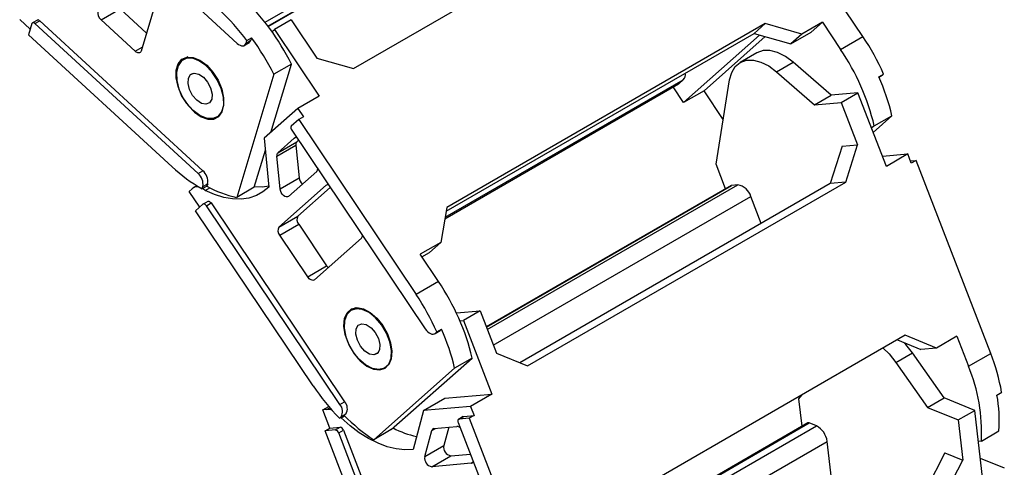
# Model space of a CAD drawing. Header units: millimetres. Extents: x 0 to 1537, y 0 to 1187.
# Tile 12 of 14: x 1307 to 1454, y 929 to 996. Entities that reach past the tile are written whole.
import ezdxf

# ---------------------------------------------------------------- set-up
doc = ezdxf.new("R2010")
doc.units = ezdxf.units.MM
doc.header["$LTSCALE"] = 5.5

msp = doc.modelspace()

# ---------------------------------------------------------------- linework, layer by layer
for p, q in [((1432.79, 993.28), (1415.31, 1019.31)), ((1343.83, 995.41), (1382.9, 1017.97)), ((1344.27, 994.84), (1382.6, 1016.97)), ((1344.3, 994.79), (1382.51, 1016.85)), ((1357, 988.52), (1404.37, 1015.87)), ((1315.43, 1014.57), (1339.7, 992.26)), ((1328.61, 1001.8), (1325.4, 991.13)), ((1319.44, 995.76), (1322.26, 997.4)), ((1322.26, 997.4), (1326.2, 993.78)), ((1308.91, 994.37), (1307.33, 995.82)), ((1309.16, 995.21), (1308.66, 993.54)), ((1309.96, 995.74), (1309.25, 995.33)), ((1309.6, 995.23), (1310.31, 995.64)), ((1333.87, 972.91), (1309.6, 995.23)), ((1310.31, 995.64), (1334.58, 973.32)), ((1324.52, 991.09), (1319.44, 995.76)), ((1347.71, 995.77), (1345.23, 994.34)), ((1347.71, 995.77), (1351.54, 990.07)), ((1418.25, 995.21), (1370.87, 967.86)), ((1418.25, 995.21), (1416.58, 993.74)), ((1423.71, 993.66), (1418.25, 995.21)), ((1426.75, 995.41), (1423.71, 993.66)), ((1426.75, 995.41), (1425.08, 993.94)), ((1426.75, 995.41), (1429.47, 991.37)), ((1330.02, 973.91), (1308.66, 993.54)), ((1344.87, 994.02), (1345.23, 994.34)), ((1345.23, 994.34), (1351.89, 984.43)), ((1370.77, 967.29), (1416.58, 993.74)), ((1406.1, 983.47), (1417.42, 993.5)), ((1418.22, 993.27), (1409.14, 985.22)), ((1416.58, 993.74), (1422.04, 992.18)), ((1422.04, 992.18), (1425.08, 993.94)), ((1423.71, 993.66), (1422.04, 992.18)), ((1429.47, 991.37), (1432.79, 993.28)), ((1340.75, 991.96), (1341.46, 992.37)), ((1341.02, 992.32), (1341.72, 992.73)), ((1341.02, 992.32), (1341.12, 992.68)), ((1341.12, 992.68), (1341.83, 993.09)), ((1341.83, 993.09), (1341.72, 992.73)), ((1324.52, 991.09), (1325.57, 991.69)), ((1332.37, 990.26), (1331.67, 989.85)), ((1417.01, 990.87), (1414.53, 989.44)), ((1344.69, 979.03), (1347.75, 989.18)), ((1347.75, 989.18), (1345.13, 987.67)), ((1351.54, 990.07), (1357, 988.52)), ((1419.91, 988.05), (1422.39, 989.48)), ((1428.05, 984.56), (1422.39, 989.48)), ((1332.75, 987.63), (1333.05, 987.8)), ((1345.13, 987.67), (1339.62, 969.35)), ((1419.91, 988.05), (1425.58, 983.13)), ((1435.16, 987.29), (1435.86, 987.7)), ((1435.63, 987.5), (1435.18, 987.24)), ((1435.19, 987.23), (1435.55, 987.44)), ((1435.63, 987.5), (1435.55, 987.44)), ((1435.86, 987.7), (1435.63, 987.5)), ((1370.58, 966.17), (1405.4, 986.27)), ((1370.58, 966.17), (1405.37, 986.25)), ((1370.62, 966.4), (1406.06, 986.86)), ((1405.37, 986.25), (1405.4, 986.27)), ((1405.4, 986.27), (1406.06, 986.86)), ((1410.93, 974.31), (1412.95, 986.83)), ((1351.89, 984.43), (1348.71, 982.59)), ((1406.1, 983.47), (1404.54, 985.78)), ((1409.14, 985.22), (1406.1, 983.47)), ((1412.01, 980.95), (1409.14, 985.22)), ((1425.58, 983.13), (1428.05, 984.56)), ((1432.04, 984.91), (1428.05, 984.56)), ((1429.56, 983.48), (1432.04, 984.91)), ((1436.27, 973.97), (1432.04, 984.91)), ((1425.58, 983.13), (1429.56, 983.48)), ((1429.56, 983.48), (1432, 977.19)), ((1348.71, 982.59), (1343.72, 978.17)), ((1348.71, 982.59), (1349.55, 981.35)), ((1434.31, 979.03), (1437.09, 981.5)), ((1434.48, 979.99), (1437.09, 981.5)), ((1348.84, 980.94), (1347.74, 979.97)), ((1349.55, 981.35), (1348.84, 980.94)), ((1348.84, 980.94), (1366.32, 954.91)), ((1434.48, 979.99), (1434.08, 979.63)), ((1347.8, 979.36), (1367.67, 949.78)), ((1343.72, 978.17), (1344.42, 970.89)), ((1345.59, 975.49), (1348.42, 977.12)), ((1345.74, 976), (1348.19, 978.17)), ((1345.74, 976), (1348.57, 977.64)), ((1348.19, 978.17), (1348.3, 978.24)), ((1348.42, 977.12), (1348.89, 972.26)), ((1348.82, 977.85), (1348.57, 977.64)), ((1429.67, 976.99), (1432, 977.19)), ((1430.26, 971.62), (1432, 977.19)), ((1342.23, 970.86), (1343.89, 976.37)), ((1429.67, 976.99), (1427.93, 971.41)), ((1435.69, 975.48), (1439.45, 975.81)), ((1439.45, 975.81), (1436.27, 973.97)), ((1439.98, 974.44), (1439.45, 975.81)), ((1346.06, 970.63), (1345.59, 975.49)), ((1412.36, 970.63), (1410.93, 974.31)), ((1439.85, 974.78), (1440.69, 974.85)), ((1440.69, 974.85), (1439.98, 974.44)), ((1451.8, 946.14), (1440.69, 974.85)), ((1333.87, 972.91), (1334.58, 973.32)), ((1351.52, 973.21), (1347.32, 969.49)), ((1334.59, 970.98), (1335.3, 971.39)), ((1335.3, 971.39), (1335.19, 971.03)), ((1346.06, 970.63), (1348.89, 972.26)), ((1352.91, 971.15), (1353.02, 971.21)), ((1376.89, 949.68), (1414.17, 971.2)), ((1427.93, 971.41), (1381.73, 944.74)), ((1382.88, 944.27), (1430.26, 971.62)), ((1414.17, 971.2), (1413.25, 971.12)), ((1430.26, 971.62), (1427.93, 971.41)), ((1332.98, 970.64), (1332.55, 970.25)), ((1334.12, 967.91), (1332.55, 970.25)), ((1333.7, 971.09), (1333.18, 970.79)), ((1335.19, 971.03), (1334.48, 970.62)), ((1334.48, 970.62), (1334.59, 970.98)), ((1334.95, 970.4), (1335.63, 970.79)), ((1342.23, 970.86), (1339.62, 969.35)), ((1345.9, 964.94), (1352.91, 971.15)), ((1353.53, 970.83), (1348.72, 966.57)), ((1413.17, 971.1), (1376.74, 950.07)), ((1376.75, 950.05), (1413.25, 971.12)), ((1334.6, 968.33), (1333.5, 967.36)), ((1335.33, 968.76), (1334.63, 968.35)), ((1335.1, 968.11), (1335.8, 968.52)), ((1335.8, 968.52), (1355.67, 938.94)), ((1377.79, 947.37), (1416.1, 969.49)), ((1417.65, 965.48), (1416.1, 969.49)), ((1350.99, 941.33), (1333.5, 967.36)), ((1354.97, 938.53), (1335.1, 968.11)), ((1370.87, 967.86), (1369.97, 962.64)), ((1345.9, 964.94), (1348.72, 966.57)), ((1346.01, 963.72), (1348.84, 965.36)), ((1348.84, 965.36), (1353, 959.16)), ((1350.18, 957.53), (1346.01, 963.72)), ((1358.18, 963.3), (1351.17, 957.09)), ((1369.97, 962.64), (1366.93, 960.88)), ((1369.97, 962.64), (1368.3, 961.16)), ((1367.17, 960.51), (1368.3, 961.16)), ((1369.65, 956.83), (1366.93, 960.88)), ((1350.18, 957.53), (1353, 959.16)), ((1369.65, 956.83), (1366.32, 954.91)), ((1357.29, 952.93), (1356.63, 952.55)), ((1357.37, 952.78), (1357.65, 952.94)), ((1372.31, 952.15), (1375.82, 952.45)), ((1375.82, 952.45), (1373.35, 951.03)), ((1375.82, 952.45), (1378.26, 946.17)), ((1372.84, 950.98), (1373.35, 951.03)), ((1373.35, 951.03), (1377.58, 940.09)), ((1369.08, 949.07), (1369.79, 949.47)), ((1369.16, 949.12), (1369.87, 949.53)), ((1369.16, 949.12), (1369.39, 949.33)), ((1369.39, 949.33), (1370.1, 949.74)), ((1369.87, 949.53), (1369.79, 949.47)), ((1370.1, 949.74), (1369.87, 949.53)), ((1439.08, 948.83), (1391.7, 921.48)), ((1437.91, 948.16), (1441.38, 946.73)), ((1443.71, 946.93), (1439.08, 948.83)), ((1446.75, 948.69), (1443.71, 946.93)), ((1446.75, 948.69), (1448.48, 944.22)), ((1443.71, 946.93), (1441.38, 946.73)), ((1360.7, 946.28), (1360.03, 945.9)), ((1362.62, 934.8), (1374.66, 945.45)), ((1374.66, 945.45), (1372.04, 943.94)), ((1378.26, 946.17), (1382.88, 944.27)), ((1437.68, 944.8), (1440.15, 946.23)), ((1444.88, 939.54), (1440.15, 946.23)), ((1448.48, 944.22), (1451.8, 946.14)), ((1372.04, 943.94), (1360.01, 933.29)), ((1437.68, 944.8), (1442.41, 938.11)), ((1367.41, 937.64), (1370.59, 939.48)), ((1370.59, 939.48), (1377.58, 940.09)), ((1377.58, 940.09), (1374.4, 938.25)), ((1423.26, 939.4), (1423.67, 939.94)), ((1423.74, 935.29), (1423.26, 939.4)), ((1442.41, 938.11), (1444.88, 939.54)), ((1449.43, 937.66), (1444.88, 939.54)), ((1452.72, 939.94), (1453.43, 940.35)), ((1352.42, 937.74), (1353.31, 938.26)), ((1353.03, 937.8), (1352.42, 937.74)), ((1353.48, 935.01), (1352.42, 937.74)), ((1353.03, 937.8), (1353.48, 938.06)), ((1354.97, 938.53), (1355.67, 938.94)), ((1367.41, 937.64), (1365.85, 931.86)), ((1374.4, 938.25), (1367.41, 937.64)), ((1374.4, 938.25), (1374.93, 936.89)), ((1442.41, 938.11), (1446.96, 936.23)), ((1446.96, 936.23), (1449.43, 937.66)), ((1450.64, 927.27), (1449.43, 937.66)), ((1355.62, 936.91), (1354.91, 936.5)), ((1354.91, 936.5), (1355.14, 936.71)), ((1355.15, 936.57), (1355.11, 936.62)), ((1355.14, 936.71), (1355.85, 937.12)), ((1355.15, 936.57), (1355.66, 936.87)), ((1355.85, 937.12), (1355.62, 936.91)), ((1373.32, 936.73), (1372.61, 936.32)), ((1372.69, 936.34), (1373.39, 936.75)), ((1374.22, 936.48), (1372.69, 936.34)), ((1373.39, 936.75), (1374.93, 936.89)), ((1374.93, 936.89), (1374.22, 936.48)), ((1374.22, 936.48), (1385.33, 907.77)), ((1446.96, 936.23), (1447.65, 930.26)), ((1352.77, 934.6), (1353.48, 935.01)), ((1354.3, 934.74), (1352.77, 934.6)), ((1363.88, 905.89), (1352.77, 934.6)), ((1353.48, 935.01), (1355.01, 935.14)), ((1354.3, 934.74), (1355.01, 935.14)), ((1354.79, 934.31), (1355.49, 934.71)), ((1355.49, 934.71), (1368.12, 902.09)), ((1362.62, 934.8), (1360.01, 933.29)), ((1367.6, 930.79), (1368.64, 934.65)), ((1368.64, 934.65), (1369.2, 934.97)), ((1368.97, 934.95), (1372.39, 935.25)), ((1371.16, 935.14), (1370.43, 932.42)), ((1372.56, 935.86), (1385.19, 903.24)), ((1424.61, 935.79), (1386.96, 914.06)), ((1387, 913.96), (1424.81, 935.79)), ((1387.33, 913.11), (1425.86, 935.36)), ((1425.86, 935.36), (1424.81, 935.79)), ((1450.4, 933.09), (1453.02, 934.6)), ((1367.42, 901.68), (1354.79, 934.31)), ((1367.6, 930.79), (1370.43, 932.42)), ((1388.35, 910.47), (1427.46, 933.05)), ((1428.1, 927.51), (1427.46, 933.05)), ((1450.4, 933.09), (1449.97, 933.05)), ((1368.63, 929.27), (1371.46, 930.9)), ((1371.46, 930.9), (1374.38, 931.16)), ((1444.99, 931.35), (1442.22, 925.96)), ((1444.88, 924.87), (1447.65, 930.26)), ((1444.99, 931.35), (1447.65, 930.26)), ((1450.25, 930.57), (1453.82, 929.1)), ((1374.51, 929.78), (1368.63, 929.27)), ((1374.51, 929.78), (1374.77, 929.93))]:
    msp.add_line(p, q)
at = {"flags": 128}
for points in [[(1309.6, 995.23), (1309.53, 995.28), (1309.46, 995.32), (1309.4, 995.35), (1309.33, 995.35), (1309.27, 995.34), (1309.23, 995.31), (1309.19, 995.27), (1309.16, 995.21)], [(1339.7, 992.26), (1339.9, 992.09), (1340.11, 991.98), (1340.31, 991.91), (1340.5, 991.89), (1340.68, 991.92), (1340.82, 992.01), (1340.94, 992.15), (1341.02, 992.32)], [(1325.4, 991.13), (1325.35, 991.01), (1325.27, 990.92), (1325.17, 990.87), (1325.06, 990.84), (1324.93, 990.85), (1324.8, 990.9), (1324.66, 990.98), (1324.52, 991.09)], [(1333.12, 982.28), (1332.2, 983.31), (1331.43, 984.52), (1330.89, 985.83), (1330.6, 987.12), (1330.6, 988.29), (1330.89, 989.25), (1331.44, 989.91), (1332.21, 990.24), (1333.14, 990.19), (1334.15, 989.77), (1335.15, 989.02)], [(1422.39, 989.48), (1421.24, 990.33), (1420.07, 990.92), (1418.95, 991.21), (1417.92, 991.2), (1417.01, 990.87), (1417.01, 990.87)], [(1331.39, 989.65), (1330.89, 988.94), (1330.65, 987.95), (1330.69, 986.76), (1331.02, 985.47), (1331.6, 984.19), (1332.39, 983.01), (1333.33, 982.04), (1334.33, 981.35), (1335.32, 981), (1336.21, 981.01), (1336.94, 981.39)], [(1336.94, 981.39), (1337.45, 982.1), (1337.69, 983.09), (1337.64, 984.28), (1337.31, 985.57), (1336.73, 986.85), (1335.94, 988.03), (1335.01, 989), (1334, 989.69), (1333.02, 990.05), (1332.12, 990.03), (1331.39, 989.65)], [(1335.15, 989.02), (1336.08, 988), (1336.84, 986.78), (1337.39, 985.48), (1337.67, 984.19), (1337.67, 983.02), (1337.38, 982.06), (1336.83, 981.39), (1336.06, 981.07), (1335.14, 981.12), (1334.13, 981.53), (1333.12, 982.28)], [(1412.95, 986.83), (1413.27, 987.94), (1413.8, 988.83), (1414.54, 989.44), (1415.44, 989.77), (1416.48, 989.78), (1417.6, 989.49), (1418.76, 988.91), (1419.91, 988.05)], [(1335.58, 983.41), (1335.05, 983.2), (1334.38, 983.33), (1333.68, 983.8), (1333.05, 984.53), (1332.59, 985.41), (1332.38, 986.31), (1332.43, 987.09), (1332.75, 987.63)], [(1332.75, 987.63), (1333.29, 987.85), (1333.96, 987.71), (1334.66, 987.24), (1335.28, 986.51), (1335.74, 985.63), (1335.96, 984.73), (1335.9, 983.95), (1335.58, 983.41)], [(1334.95, 970.4), (1334.67, 970.6), (1334.56, 970.67)], [(1344.42, 970.89), (1343.53, 970.16), (1342.54, 969.62), (1341.44, 969.26), (1340.26, 969.1), (1339, 969.13), (1337.69, 969.36), (1336.33, 969.79), (1334.95, 970.4)], [(1342.26, 970.96), (1343.44, 970.94), (1344.4, 971.05)], [(1347.32, 969.49), (1347.17, 969.42), (1346.98, 969.42), (1346.78, 969.5), (1346.57, 969.64), (1346.38, 969.85), (1346.23, 970.1), (1346.12, 970.37), (1346.06, 970.63)], [(1413.25, 971.12), (1413.19, 971.11), (1413.17, 971.1)], [(1335.1, 968.11), (1335.04, 968.19), (1334.97, 968.26), (1334.91, 968.31), (1334.84, 968.35), (1334.77, 968.37), (1334.7, 968.37), (1334.65, 968.36), (1334.6, 968.33)], [(1335.33, 968.76), (1335.35, 968.77), (1335.41, 968.78), (1335.48, 968.78), (1335.54, 968.76), (1335.61, 968.72), (1335.68, 968.66), (1335.75, 968.6), (1335.8, 968.52)], [(1353, 959.16), (1353.12, 959.01), (1353.22, 958.9)], [(1351.17, 957.09), (1351.07, 957.03), (1350.96, 957), (1350.83, 957.01), (1350.7, 957.06), (1350.56, 957.13), (1350.42, 957.24), (1350.29, 957.37), (1350.18, 957.53)], [(1356.93, 946.38), (1356.23, 947.63), (1355.77, 948.94), (1355.58, 950.21), (1355.67, 951.32), (1356.05, 952.19), (1356.68, 952.75), (1357.51, 952.95), (1358.47, 952.77), (1359.49, 952.24), (1360.48, 951.39), (1361.36, 950.3)], [(1357.37, 952.78), (1356.58, 952.52), (1355.99, 951.91), (1355.66, 951), (1355.61, 949.87), (1355.85, 948.61), (1356.35, 947.31), (1357.08, 946.09), (1357.97, 945.04), (1358.96, 944.25), (1359.96, 943.78), (1360.9, 943.67)], [(1360.9, 943.67), (1361.69, 943.93), (1362.27, 944.54), (1362.6, 945.44), (1362.65, 946.57), (1362.42, 947.84), (1361.92, 949.14), (1361.19, 950.36), (1360.29, 951.41), (1359.31, 952.2), (1358.3, 952.67), (1357.37, 952.78)], [(1361.36, 950.3), (1362.06, 949.04), (1362.52, 947.73), (1362.71, 946.47), (1362.61, 945.35), (1362.23, 944.48), (1361.6, 943.93), (1360.77, 943.73), (1359.81, 943.9), (1358.8, 944.43), (1357.81, 945.28), (1356.93, 946.38)], [(1360.03, 945.9), (1359.37, 946.02), (1358.66, 946.48), (1358.03, 947.21), (1357.57, 948.09), (1357.35, 948.99), (1357.39, 949.77), (1357.7, 950.32), (1358.23, 950.55)], [(1358.23, 950.55), (1358.9, 950.42), (1359.6, 949.96), (1360.23, 949.24), (1360.7, 948.36), (1360.92, 947.46), (1360.87, 946.68), (1360.56, 946.13), (1360.03, 945.9)], [(1367.67, 949.78), (1367.85, 949.55), (1368.04, 949.35), (1368.24, 949.19), (1368.45, 949.08), (1368.66, 949.01), (1368.85, 949), (1369.02, 949.03), (1369.16, 949.12)], [(1435.78, 946.93), (1436.67, 946.05), (1437.68, 944.8)], [(1440.15, 946.23), (1439.15, 947.48), (1438.89, 947.75)], [(1365.85, 931.86), (1364.63, 931.79), (1363.35, 931.92), (1362.01, 932.24), (1360.64, 932.76), (1359.25, 933.46), (1357.86, 934.33), (1356.49, 935.37), (1355.15, 936.57)], [(1372.69, 936.34), (1372.63, 936.33), (1372.58, 936.3), (1372.55, 936.25), (1372.52, 936.19), (1372.51, 936.12), (1372.51, 936.04), (1372.53, 935.95), (1372.56, 935.86)], [(1373.32, 936.73), (1373.34, 936.74), (1373.39, 936.75)]]:
    msp.add_lwpolyline(points, dxfattribs=at)
for centre, radius, start, end in [((1316.83, 974.06), 34.42, 26.0537, 46.8461), ((1320.36, 996.84), 1.42, 171.3035, 229.2862), ((1315.2, 973.67), 32.15, 36.2595, 47.1942), ((1310.06, 995.45), 0.311, 38.2303, 110.0537), ((1402.77, 973.12), 36.16, 23.7845, 33.8919), ((1341.14, 992.88), 0.597, 301.5095, 345.978), ((1312.73, 971.64), 36.15, 26.3208, 36.3932), ((1400.91, 972), 34.5, 13.3908, 34.148), ((1405.19, 987.66), 1.18, 317.3819, 8.4506), ((1405.65, 974.21), 32.28, 13.0527, 23.9161), ((1348.18, 979.71), 0.509, 148.6592, 222.3399), ((1348.44, 977.86), 0.401, 72.5044, 128.4783), ((1349.01, 977.23), 0.602, 137.6146, 190.5589), ((1346.19, 975.6), 0.602, 137.6146, 190.5589), ((1346.26, 991.33), 23.82, 227.0059, 240.3669), ((1332.48, 971.3), 2.13, 351.3035, 49.2862), ((1333.19, 971.71), 2.13, 351.3035, 49.2862), ((1351.11, 973.59), 0.555, 316.5784, 1.2593), ((1350.49, 972.47), 1.61, 187.2509, 225.9177), ((1353.15, 970.83), 0.401, 72.5044, 128.4783), ((1413.81, 968.85), 2.38, 15.4524, 81.3215), ((1333.72, 969.85), 1.08, 72.4095, 132.9754), ((1342.7, 984.11), 15.08, 240.1123, 258.1815), ((1349.59, 966.04), 1.02, 148.6592, 222.3399), ((1346.76, 964.41), 1.02, 148.6592, 222.3399), ((1357.77, 963.68), 0.555, 316.5784, 1.2593), ((1341.09, 937.46), 34.5, 13.3908, 34.148), ((1336.3, 934.75), 36.16, 23.7845, 33.8919), ((1340.59, 936.65), 32.28, 13.0527, 23.9161), ((1423.41, 935.03), 30.48, 10.0502, 21.3798), ((1424.45, 934.33), 25.99, 357.2495, 22.3711), ((1378.98, 960.04), 33.67, 213.7605, 224.3615), ((1431.36, 936.08), 21.71, 356.0882, 10.2487), ((1353.19, 936.26), 1.55, 66.1311, 95.7888), ((1353.84, 937.5), 1.53, 328.6592, 42.3399), ((1354.55, 937.91), 1.53, 328.6592, 42.3399), ((1374.33, 955.1), 26.1, 224.1967, 236.718), ((1354.21, 934.15), 0.594, 15.4524, 81.3215), ((1354.92, 934.56), 0.594, 15.4524, 81.3215), ((1368.89, 946.19), 12.65, 241.7571, 258.5426), ((1369.01, 934.58), 0.377, 96.1661, 169.2943), ((1372.39, 934.53), 0.723, 49.5236, 89.9935), ((1424.71, 935.6), 0.219, 62.86, 117.1624), ((1424.47, 932.68), 3.01, 6.9458, 62.4998), ((1371.71, 932.19), 1.31, 169.7137, 258.8968), ((1368.89, 930.55), 1.31, 169.7137, 258.8968), ((1374.47, 930.15), 0.365, 275.5174, 340.4294)]:
    msp.add_arc(centre, radius, start, end)

doc.saveas('drawing.dxf')
